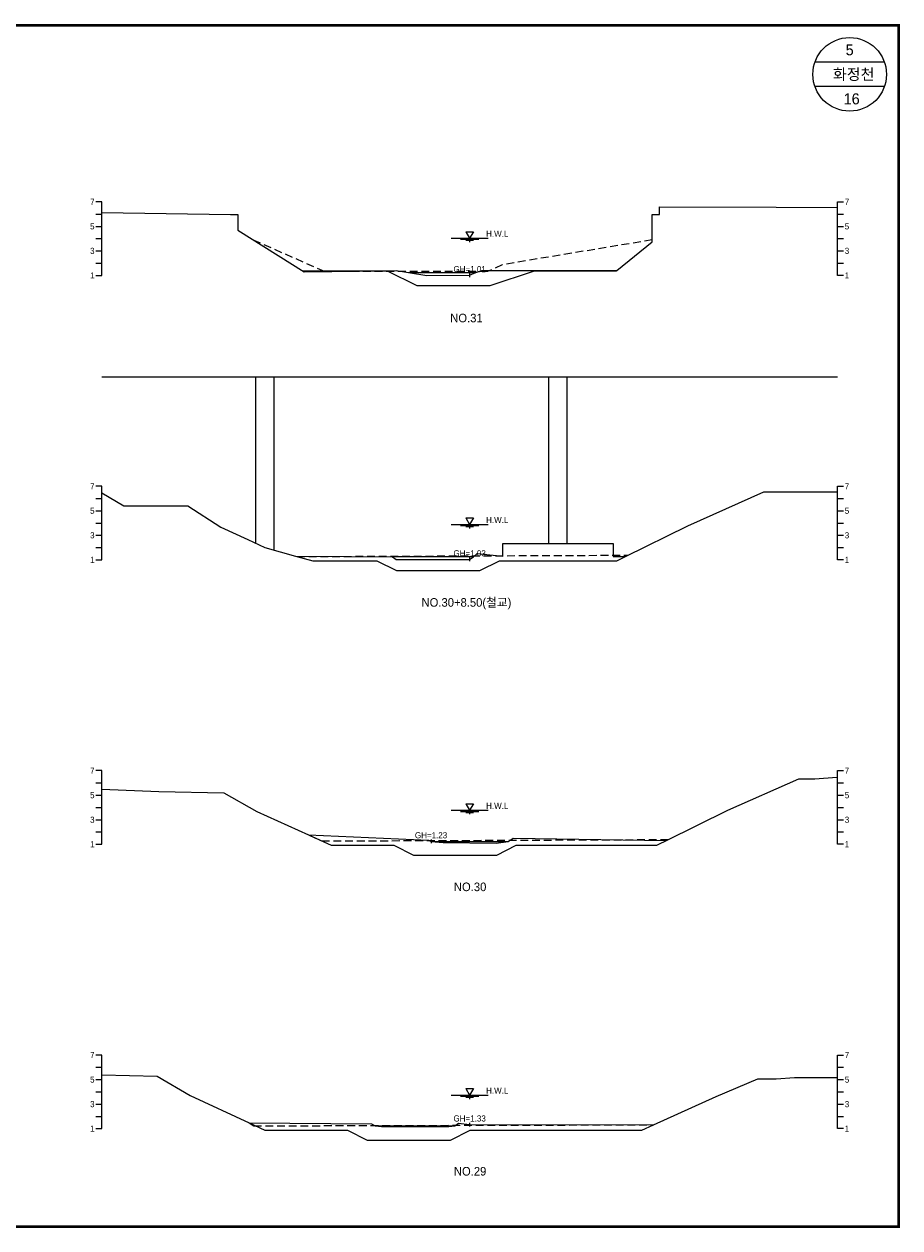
# Model space of a CAD drawing. Header units: metres. Extents: x 14497 to 21228, y -537 to 5153.
# Tile 22 of 40: x 15212 to 15926, y 4144 to 5126. Entities that reach past the tile are written whole.
import ezdxf
from ezdxf.enums import TextEntityAlignment as Align

# ---------------------------------------------------------------- set-up
doc = ezdxf.new("R2010")
doc.units = ezdxf.units.M
doc.linetypes.add('DASHED2', pattern=[9.525, 6.35, -3.175])
for name, color, linetype in [('96년횡단', 160, 'DASHED2'), ('BOX', 6, 'CONTINUOUS'), ('DT2', 7, 'CONTINUOUS'), ('SWL', 7, 'CONTINUOUS'), ('계획', 6, 'CONTINUOUS'), ('기본계획용', 33, 'CONTINUOUS')]:
    doc.layers.add(name, color=color, linetype=linetype)
for name, color, linetype, lineweight in [('DT1', 3, 'CONTINUOUS', 0), ('GT1', 2, 'CONTINUOUS', 0), ('LT1', 4, 'CONTINUOUS', 0), ('ST1', 7, 'CONTINUOUS', 0)]:
    doc.layers.add(name, color=color, linetype=linetype, lineweight=lineweight)
doc.styles.get("Standard").update_dxf_attribs({"font": 'Gulim.ttf'})

# ---------------------------------------------------------------- blocks, each defined once
blk = doc.blocks.new('SWL')
at = {"layer": 'LT1'}
for p, q in [((-15, 0), (15, 0)), ((-3, 5.2), (3, 5.2)), ((-3, 5.2), (0, 0)), ((3, 5.2), (0, 0)), ((-7.5, -0.9), (7.5, -0.9)), ((-3, -1.8), (3, -1.8)), ((-0.38, -2.7), (0.38, -2.7))]:
    blk.add_line(p, q, dxfattribs=at)

msp = doc.modelspace()

# ---------------------------------------------------------------- linework, layer by layer
at = {"layer": '96년횡단'}
for p, q in [((15456.68, 4924.09), (15399.28, 4949.51)), ((15724, 4949.99), (15601.44, 4929.67)), ((15601.44, 4929.67), (15589.56, 4924.09)), ((15589.56, 4924.09), (15456.68, 4924.09))]:
    msp.add_line(p, q, dxfattribs=at)
for points in [[(15433, 4692.1), (15434.16, 4691.63), (15704.39, 4692.78)], [(15443.5, 4464.6), (15454.43, 4459.63), (15737.19, 4460.83)], [(15395, 4229.7), (15398.94, 4227.26), (15725.32, 4228.14)]]:
    msp.add_lwpolyline(points, dxfattribs=at)
at = {"layer": 'BOX'}
for p, q in [((15913.28, 5095), (15856.72, 5095)), ((15913.28, 5075), (15856.72, 5075))]:
    msp.add_line(p, q, dxfattribs=at)
at = {"layer": 'BOX', "const_width": 2}
msp.add_lwpolyline([(14525, 4145), (15925, 4145), (15925, 5125), (14525, 5125)], close=True, dxfattribs=at)
at = {"layer": 'BOX'}
msp.add_circle((15885, 5085), 30, dxfattribs=at)
at = {"layer": 'DT1'}
for p, q in [((15525, 4923.3), (15580, 4923.3)), ((15275, 4838.31), (15875, 4838.31)), ((15400.5, 4702.48), (15400.5, 4838.31)), ((15415.5, 4696.93), (15415.5, 4838.31)), ((15639.5, 4702.3), (15639.5, 4838.31)), ((15654.5, 4702.3), (15654.5, 4838.31)), ((15647, 4702.3), (15647, 4702.3)), ((15578, 4691.3), (15512, 4691.3)), ((15543.5, 4459.3), (15606.5, 4459.3)), ((15498, 4227.2), (15563, 4227.2))]:
    msp.add_line(p, q, dxfattribs=at)
at = {"layer": 'GT1'}
for points in [[(15275, 4972.39), (15380, 4970.8), (15386, 4970.8), (15386, 4957.9), (15440, 4923.8), (15485, 4924.5), (15515, 4924.9), (15525, 4923.3), (15540, 4921), (15575, 4921.1), (15580, 4923.3), (15585, 4925.1), (15620, 4924.9), (15695, 4924.9), (15724, 4948.3), (15724, 4970.8), (15730, 4970.8), (15730, 4976.8), (15825, 4976.7), (15875, 4976.49)], [(15575, 4922.6), (15575, 4919.6)], [(15575, 4922.6), (15575, 4919.6)], [(15275, 4743.54), (15293, 4732.9), (15345, 4732.9), (15372, 4715.6), (15394, 4705.5), (15408, 4699), (15433, 4692.1), (15512, 4691.3), (15515, 4689.3), (15575, 4689.3), (15578, 4691.3), (15581, 4694.1), (15602, 4692.1), (15602, 4702.3), (15647, 4702.3), (15692, 4702.3), (15692, 4691.6), (15702, 4691.6), (15753, 4716.8), (15815, 4744.5), (15825, 4744.5), (15875, 4744.5)], [(15575, 4690.8), (15575, 4687.8)], [(15575, 4690.8), (15575, 4687.8)], [(15275, 4501.94), (15321.5, 4500.1), (15374.5, 4499), (15401.5, 4483.7), (15443.5, 4464.6), (15541.5, 4460.4), (15543.5, 4459.3), (15553.5, 4458.3), (15596.5, 4457.8), (15606.5, 4459.3), (15610.5, 4461.9), (15735.5, 4460), (15785.5, 4484.7), (15843.5, 4510.3), (15856.5, 4510.3), (15874.5, 4511.8), (15875, 4511.8)], [(15543.5, 4460.8), (15543.5, 4457.8)], [(15543.5, 4460.8), (15543.5, 4457.8)], [(15275, 4268.88), (15320, 4267.9), (15347, 4252), (15395, 4229.7), (15495, 4229), (15498, 4227.2), (15503, 4226.7), (15558, 4226.7), (15563, 4227.2), (15566, 4229.5), (15575, 4228.3), (15725, 4228), (15776, 4251.1), (15810, 4265.7), (15825, 4265.7), (15840, 4266.7), (15860, 4266.7), (15875, 4266.7)], [(15575, 4229.8), (15575, 4226.8)], [(15575, 4229.8), (15575, 4226.8)]]:
    msp.add_lwpolyline(points, dxfattribs=at)
at = {"layer": 'ST1'}
for p, q in [((15275, 4981), (15270, 4981)), ((15275, 4921), (15275, 4981)), ((15875, 4921), (15875, 4981)), ((15875, 4981), (15880, 4981)), ((15270, 4971), (15275, 4971)), ((15875, 4971), (15880, 4971)), ((15270, 4961), (15275, 4961)), ((15875, 4961), (15880, 4961)), ((15270, 4951), (15275, 4951)), ((15875, 4951), (15880, 4951)), ((15270, 4941), (15275, 4941)), ((15875, 4941), (15880, 4941)), ((15270, 4931), (15275, 4931)), ((15875, 4931), (15880, 4931)), ((15270, 4921), (15275, 4921)), ((15880, 4921), (15875, 4921)), ((15275, 4749), (15270, 4749)), ((15275, 4689), (15275, 4749)), ((15875, 4689), (15875, 4749)), ((15875, 4749), (15880, 4749)), ((15270, 4739), (15275, 4739)), ((15875, 4739), (15880, 4739)), ((15270, 4729), (15275, 4729)), ((15875, 4729), (15880, 4729)), ((15270, 4719), (15275, 4719)), ((15875, 4719), (15880, 4719)), ((15270, 4709), (15275, 4709)), ((15875, 4709), (15880, 4709)), ((15270, 4699), (15275, 4699)), ((15875, 4699), (15880, 4699)), ((15270, 4689), (15275, 4689)), ((15880, 4689), (15875, 4689)), ((15275, 4517), (15270, 4517)), ((15275, 4457), (15275, 4517)), ((15875, 4457), (15875, 4517)), ((15875, 4517), (15880, 4517)), ((15270, 4507), (15275, 4507)), ((15875, 4507), (15880, 4507)), ((15270, 4497), (15275, 4497)), ((15875, 4497), (15880, 4497)), ((15270, 4487), (15275, 4487)), ((15875, 4487), (15880, 4487)), ((15270, 4477), (15275, 4477)), ((15875, 4477), (15880, 4477)), ((15270, 4467), (15275, 4467)), ((15875, 4467), (15880, 4467)), ((15270, 4457), (15275, 4457)), ((15880, 4457), (15875, 4457)), ((15275, 4285), (15270, 4285)), ((15275, 4225), (15275, 4285)), ((15875, 4225), (15875, 4285)), ((15875, 4285), (15880, 4285)), ((15270, 4275), (15275, 4275)), ((15875, 4275), (15880, 4275)), ((15270, 4265), (15275, 4265)), ((15875, 4265), (15880, 4265)), ((15270, 4255), (15275, 4255)), ((15875, 4255), (15880, 4255)), ((15270, 4245), (15275, 4245)), ((15875, 4245), (15880, 4245)), ((15270, 4235), (15275, 4235)), ((15875, 4235), (15880, 4235)), ((15270, 4225), (15275, 4225)), ((15880, 4225), (15875, 4225))]:
    msp.add_line(p, q, dxfattribs=at)
at = {"layer": '계획'}
for points in [[(15433, 4692.1), (15447.17, 4688.19), (15499.28, 4688.19), (15515.28, 4680.19), (15583.28, 4680.19), (15599.28, 4688.19), (15695.1, 4688.19), (15702, 4691.6)], [(15443.5, 4464.6), (15462.06, 4456.16), (15513.07, 4456.16), (15529.07, 4448.16), (15597.07, 4448.16), (15613.07, 4456.16), (15727.73, 4456.16), (15737.19, 4460.83)], [(15395, 4229.7), (15408.02, 4223.65), (15475.47, 4223.65), (15491.47, 4215.65), (15559.47, 4215.65), (15575.47, 4223.65), (15715.4, 4223.65), (15725, 4228)]]:
    msp.add_lwpolyline(points, dxfattribs=at)
at = {"layer": '기본계획용'}
msp.add_lwpolyline([(15438.61, 4924.68), (15507.81, 4924.68), (15531.81, 4912.68), (15591.81, 4912.68), (15627.81, 4924.68), (15694.73, 4924.68)], dxfattribs=at)

# ---------------------------------------------------------------- block references
at = {"layer": 'SWL'}
for p in [(15575, 4951.4), (15575, 4717.9), (15575, 4484.7), (15575, 4252.4)]:
    msp.add_blockref('SWL', p, dxfattribs=at)

# ---------------------------------------------------------------- texts
at = {"layer": 'DT1'}
for s, p in [('7', (15269, 4981)), ('5', (15269, 4961)), ('3', (15269, 4941)), ('1', (15269, 4921)), ('7', (15269, 4749)), ('5', (15269, 4729)), ('3', (15269, 4709)), ('1', (15269, 4689)), ('7', (15269, 4517)), ('5', (15269, 4497)), ('3', (15269, 4477)), ('1', (15269, 4457)), ('7', (15269, 4285)), ('5', (15269, 4265)), ('3', (15269, 4245)), ('1', (15269, 4225))]:
    msp.add_text(s, height=5, dxfattribs=at).set_placement(p, align=Align.MIDDLE_RIGHT)
for s, p in [('7', (15881, 4981)), ('5', (15881, 4961)), ('3', (15881, 4941)), ('1', (15881, 4921)), ('7', (15881, 4749)), ('5', (15881, 4729)), ('3', (15881, 4709)), ('1', (15881, 4689)), ('7', (15881, 4517)), ('5', (15881, 4497)), ('3', (15881, 4477)), ('1', (15881, 4457)), ('7', (15881, 4285)), ('5', (15881, 4265)), ('3', (15881, 4245)), ('1', (15881, 4225))]:
    msp.add_text(s, height=5, dxfattribs=at).set_placement(p, align=Align.MIDDLE_LEFT)
for s, p in [('GH=1.01', (15575, 4926.1)), ('GH=1.01', (15575, 4926.1)), ('GH=1.03', (15575, 4694.3)), ('GH=1.03', (15575, 4694.3)), ('GH=1.23', (15543.5, 4464.3)), ('GH=1.23', (15543.5, 4464.3)), ('GH=1.33', (15575, 4233.3)), ('GH=1.33', (15575, 4233.3))]:
    msp.add_text(s, height=5, dxfattribs=at).set_placement(p, align=Align.MIDDLE_CENTER)
at = {"layer": 'DT2'}
for s, height, p in [(' 5 ', 9, (15885, 5105)), ('  화정천', 9, (15885, 5085)), (' 16', 9, (15885, 5065)), ('NO.31', 7, (15572.39, 4886.22)), ('NO.30+8.50(철교)', 7, (15572.39, 4654.22)), ('NO.30', 7, (15575.36, 4422.22)), ('NO.29', 7, (15575.36, 4190.22))]:
    msp.add_text(s, height=height, dxfattribs=at).set_placement(p, align=Align.MIDDLE_CENTER)
at = {"layer": 'LT1'}
for p in [(15597.5, 4954.98), (15597.5, 4721.48), (15597.5, 4488.28), (15597.5, 4255.98)]:
    msp.add_text('H.W.L', height=5, dxfattribs=at).set_placement(p, align=Align.MIDDLE_CENTER)

doc.saveas('drawing.dxf')
